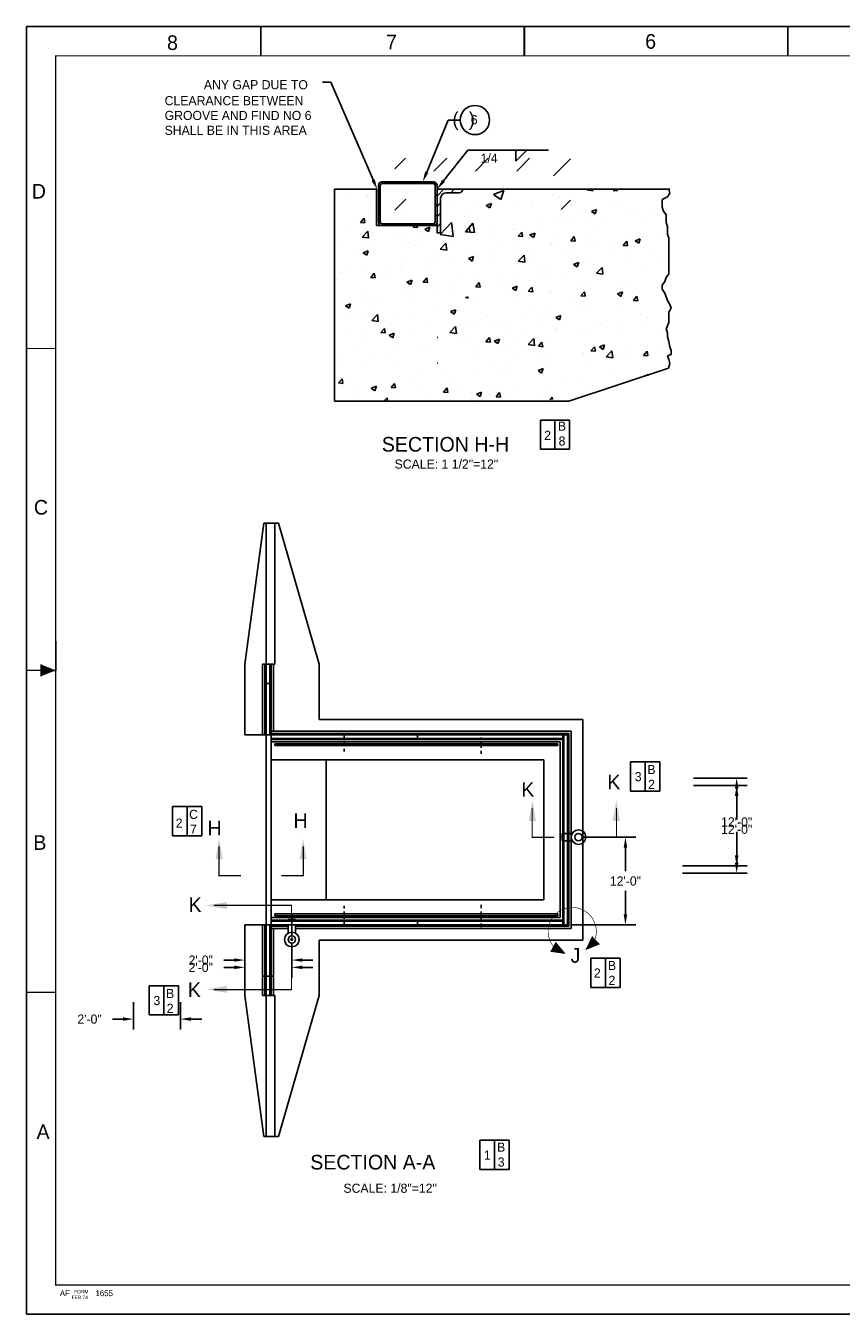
# Model space of a CAD drawing. Extents: x -1 to 136, y 0 to 188.
# Tile 1 of 3: x 0 to 56, y 0 to 88. Entities that reach past the tile are written whole.
import ezdxf
from ezdxf.enums import TextEntityAlignment as Align

# ---------------------------------------------------------------- set-up
doc = ezdxf.new("R2010")
doc.units = 0
doc.header["$LTSCALE"] = 4
doc.linetypes.add('CENTER', pattern=[0])
doc.linetypes.add('HIDDEN', pattern=[0])
doc.layers.get('0').update_dxf_attribs({"linetype": 'CONTINUOUS'})
doc.layers.get('DEFPOINTS').update_dxf_attribs({"linetype": 'CONTINUOUS'})
for name, color, linetype in [('DIM', 5, 'CONTINUOUS'), ('DOOR', 2, 'CONTINUOUS'), ('FOOTING', 3, 'CONTINUOUS'), ('LETTERING', 5, 'CONTINUOUS'), ('OUTLINE', 1, 'CONTINUOUS'), ('REBAR', 1, 'CONTINUOUS'), ('VENT', 4, 'CONTINUOUS')]:
    doc.layers.add(name, color=color, linetype=linetype)
doc.dimstyles.get("Standard").update_dxf_attribs({"dimtxt": 2.5, "dimasz": 2.5, "dimexe": 1.25, "dimexo": 0.625, "dimtad": 1, "dimcen": 2.5, "dimazin": 3, "dimtfac": 1, "dimtmove": 0, "dimatfit": 3})

# ---------------------------------------------------------------- blocks, each defined once
blk = doc.blocks.new('*D')
at = {"color": 0, "linetype": 'BYBLOCK'}
for p, q in [((78.736, 68.622), (78.736, 79.705)), ((84.736, 68.622), (84.736, 79.705)), ((79.456, 78.985), (80.216, 78.985)), ((84.016, 78.985), (83.257, 78.985)), ((79.486, 73.872), (91.628, 73.872)), ((90.908, 73.152), (90.908, 71.545)), ((90.908, 68.592), (90.908, 70.2)), ((89.579, 67.872), (91.628, 67.872)), ((45.548, 36.642), (49.22, 36.642)), ((48.5, 35.922), (48.5, 34.314)), ((48.5, 31.361), (48.5, 32.969)), ((44.798, 30.641), (49.22, 30.641)), ((14.91, 25.358), (14.91, 23.484)), ((18.122, 25.358), (18.122, 23.484)), ((14.19, 24.204), (13.47, 24.204)), ((18.842, 24.204), (19.562, 24.204))]:
    blk.add_line(p, q, dxfattribs=at)
for points in [[(79.456, 79.105), (79.456, 78.865), (78.736, 78.985)], [(84.016, 79.105), (84.016, 78.865), (84.736, 78.985)], [(90.788, 73.152), (91.028, 73.152), (90.908, 73.872)], [(90.788, 68.592), (91.028, 68.592), (90.908, 67.872)], [(48.38, 35.922), (48.62, 35.922), (48.5, 36.642)], [(48.38, 31.361), (48.62, 31.361), (48.5, 30.641)], [(14.19, 24.324), (14.19, 24.084), (14.91, 24.204)], [(18.842, 24.324), (18.842, 24.084), (18.122, 24.204)]]:
    blk.add_solid(points, dxfattribs=at)
at = {"layer": 'DEFPOINTS', "color": 0, "linetype": 'BYBLOCK'}
for p in [(78.736, 78.985), (79.236, 73.872), (78.736, 68.372), (84.736, 68.372), (89.329, 67.872), (90.908, 67.872), (45.298, 36.642), (48.5, 36.642), (44.548, 30.641), (14.91, 25.608), (18.122, 25.608), (14.91, 24.204)]:
    blk.add_point(p, dxfattribs=at)
at = {"color": 0, "linetype": 'BYBLOCK'}
for s, p in [('1\'-0"', (81.736, 78.985)), ('1\'-0"', (90.908, 70.872)), ('12\'-0"', (48.5, 33.641)), ('2\'-0"', (11.905, 24.204))]:
    blk.add_text(s, height=0.625, dxfattribs=at).set_placement(p, align=Align.MIDDLE_CENTER)
blk = doc.blocks.new('*X')
at = {"color": 0}
for p, q in [((74.518, 25.021), (74.876, 25.379)), ((75.854, 24.942), (76.291, 25.379)), ((77.268, 24.942), (77.705, 25.379)), ((78.682, 24.942), (79.119, 25.379)), ((79.93, 24.776), (80.518, 25.364)), ((78.605, 24.74), (78.605, 24.74)), ((74.02, 24.268), (73.957, 24.331)), ((74.128, 24.514), (74.066, 24.575)), ((74.481, 24.514), (74.419, 24.576)), ((74.835, 24.514), (74.772, 24.576)), ((75.188, 24.514), (75.126, 24.576)), ((75.427, 24.579), (75.427, 24.579)), ((75.448, 24.324), (75.448, 24.324)), ((75.542, 24.514), (75.479, 24.576)), ((75.957, 24.452), (75.833, 24.576)), ((77.888, 24.139), (78.238, 24.273)), ((78.137, 23.971), (78.238, 24.273)), ((74.02, 23.915), (73.957, 23.977)), ((74.518, 23.607), (74.894, 23.983)), ((75.957, 24.098), (75.895, 24.161)), ((75.957, 23.745), (75.895, 23.807)), ((77.383, 23.786), (77.383, 23.786)), ((77.888, 24.139), (78.137, 23.971)), ((79.908, 24.106), (79.908, 24.106)), ((80.201, 23.632), (80.518, 23.95)), ((74.02, 23.561), (73.957, 23.624)), ((74.816, 23.434), (74.816, 23.434)), ((75.957, 23.391), (75.895, 23.454)), ((74.02, 23.208), (73.957, 23.27)), ((74.151, 23.076), (74.088, 23.139)), ((74.505, 23.076), (74.442, 23.139)), ((74.858, 23.076), (74.796, 23.139)), ((75.212, 23.076), (75.149, 23.139)), ((75.565, 23.076), (75.503, 23.139)), ((75.899, 23.096), (75.853, 23.142)), ((76.066, 22.775), (76.455, 23.181)), ((76.51, 22.706), (76.455, 23.181)), ((76.935, 22.871), (77.176, 23.158)), ((77.234, 22.845), (77.176, 23.158)), ((78.542, 22.932), (78.542, 22.932)), ((80.252, 23.329), (80.252, 23.329)), ((80.435, 23.182), (80.435, 23.182)), ((75.455, 22.663), (75.455, 22.663)), ((76.066, 22.775), (76.51, 22.706)), ((76.935, 22.871), (77.234, 22.845)), ((77.29, 22.768), (77.29, 22.768)), ((77.336, 22.829), (77.336, 22.829)), ((78.124, 22.55), (78.124, 22.55)), ((77.322, 22.122), (77.322, 22.122)), ((79.848, 22.442), (79.848, 22.442)), ((74.755, 21.77), (74.755, 21.77)), ((76.509, 21.992), (76.509, 21.992)), ((79.178, 21.879), (79.178, 21.879)), ((79.12, 21.21), (79.12, 21.21)), ((75.975, 20.796), (75.975, 20.796)), ((77.226, 20.96), (77.226, 20.96)), ((79.787, 20.777), (79.787, 20.777)), ((76.934, 20.614), (77.021, 20.648)), ((77.003, 20.592), (77.022, 20.648))]:
    blk.add_line(p, q, dxfattribs=at)
blk = doc.blocks.new('BORDER')
at = {"color": 0}
for p, q in [((1, 1), (0, 1)), ((0, 1), (0, 0)), ((1, 0), (1, 1)), ((0, 0), (1, 0))]:
    blk.add_line(p, q, dxfattribs=at)

msp = doc.modelspace()

# ---------------------------------------------------------------- linework, layer by layer
at = {"color": 0}
for p, q in [((21.036, 76.892), (21.036, 62.392)), ((28.381, 76.624), (28.381, 76.624)), ((29.302, 76.745), (29.302, 76.745)), ((29.532, 76.719), (29.532, 76.719)), ((38.262, 76.833), (38.707, 76.764)), ((38.577, 76.859), (38.577, 76.859)), ((39.572, 76.741), (39.572, 76.741)), ((40.056, 76.802), (40.355, 76.775)), ((40.823, 76.906), (40.823, 76.906)), ((21.113, 76.459), (21.113, 76.459)), ((21.978, 76.224), (21.978, 76.224)), ((23.229, 76.389), (23.229, 76.389)), ((23.259, 76.429), (23.259, 76.429)), ((23.47, 75.744), (23.47, 75.744)), ((23.782, 76.346), (23.782, 76.346)), ((29.12, 76.121), (29.12, 76.121)), ((30.887, 75.812), (30.887, 75.812)), ((31.398, 75.767), (31.748, 75.902)), ((31.398, 75.767), (31.646, 75.6)), ((31.646, 75.6), (31.748, 75.902)), ((31.789, 76.008), (31.789, 76.008)), ((33.269, 75.912), (33.269, 75.912)), ((33.413, 76.132), (33.413, 76.132)), ((34.458, 75.895), (34.458, 75.895)), ((34.52, 76.076), (34.52, 76.076)), ((36.01, 76.507), (36.01, 76.507)), ((36.414, 76.326), (36.414, 76.326)), ((37.128, 75.783), (37.128, 75.783)), ((40.759, 75.764), (40.759, 75.764)), ((22.819, 74.609), (23.06, 74.897)), ((23.118, 74.583), (23.06, 74.897)), ((28.32, 74.959), (28.32, 74.959)), ((30.111, 75.496), (30.111, 75.496)), ((37.843, 75.263), (37.843, 75.263)), ((38.516, 75.194), (38.516, 75.194)), ((38.583, 75.367), (38.933, 75.501)), ((38.583, 75.367), (38.832, 75.199)), ((38.832, 75.199), (38.933, 75.501)), ((39.508, 74.934), (39.508, 74.934)), ((39.797, 75.67), (39.797, 75.67)), ((41.042, 75.514), (41.042, 75.514)), ((41.402, 75.183), (41.402, 75.183)), ((42.466, 75.557), (42.466, 75.557)), ((21.914, 74.417), (21.914, 74.417)), ((22.819, 74.609), (23.118, 74.583)), ((22.917, 73.617), (23.306, 74.023)), ((23.198, 74.764), (23.198, 74.764)), ((23.361, 73.548), (23.306, 74.023)), ((23.808, 74.666), (23.808, 74.666)), ((26.405, 74.296), (26.463, 74.365)), ((26.405, 74.296), (26.704, 74.269)), ((26.704, 74.269), (26.686, 74.368)), ((27.196, 74.155), (27.546, 74.289)), ((27.196, 74.155), (27.445, 73.987)), ((27.445, 73.987), (27.547, 74.289)), ((27.786, 74.392), (28.036, 74.392)), ((29.991, 73.982), (30.232, 74.269)), ((29.991, 73.982), (30.29, 73.956)), ((30.29, 73.956), (30.232, 74.269)), ((30.827, 74.147), (30.827, 74.147)), ((32.011, 74.262), (32.011, 74.262)), ((33.205, 74.104), (33.205, 74.104)), ((33.352, 74.467), (33.352, 74.467)), ((34.927, 74.763), (34.927, 74.763)), ((35.099, 74.354), (35.099, 74.354)), ((35.949, 74.842), (35.949, 74.842)), ((38.256, 74.769), (38.256, 74.769)), ((39.041, 74.165), (39.041, 74.165)), ((41.957, 74.666), (41.957, 74.666)), ((21.193, 73.233), (21.193, 73.233)), ((22.808, 73.792), (22.808, 73.792)), ((22.917, 73.617), (23.361, 73.549)), ((23.137, 73.1), (23.137, 73.1)), ((23.863, 73.12), (23.863, 73.12)), ((25.477, 73.679), (25.477, 73.679)), ((25.65, 73.11), (25.65, 73.11)), ((25.662, 73.42), (25.662, 73.42)), ((26.179, 73.261), (26.179, 73.261)), ((26.902, 73.275), (26.902, 73.275)), ((28.146, 73.566), (28.146, 73.566)), ((28.253, 72.79), (28.642, 73.196)), ((28.259, 73.795), (28.259, 73.795)), ((28.698, 72.721), (28.642, 73.196)), ((28.795, 73.524), (28.795, 73.524)), ((29.095, 73.762), (29.095, 73.762)), ((30.816, 73.453), (30.816, 73.453)), ((31.953, 73.94), (31.953, 73.94)), ((33.209, 73.164), (33.209, 73.164)), ((33.485, 73.34), (33.485, 73.34)), ((33.578, 73.668), (33.819, 73.955)), ((33.578, 73.668), (33.876, 73.642)), ((33.876, 73.642), (33.819, 73.955)), ((34.382, 73.754), (34.732, 73.889)), ((34.382, 73.754), (34.631, 73.587)), ((34.631, 73.586), (34.732, 73.889)), ((35.888, 73.178), (35.888, 73.178)), ((36.125, 73.665), (36.125, 73.665)), ((36.154, 73.228), (36.154, 73.228)), ((37.164, 73.354), (37.405, 73.642)), ((37.164, 73.354), (37.463, 73.328)), ((37.463, 73.328), (37.405, 73.641)), ((38.455, 73.53), (38.455, 73.53)), ((38.823, 73.115), (38.823, 73.115)), ((40.086, 73.211), (40.086, 73.211)), ((40.75, 73.041), (40.991, 73.328)), ((40.981, 73.85), (40.981, 73.85)), ((41.049, 73.014), (40.991, 73.328)), ((41.568, 73.354), (41.918, 73.488)), ((41.568, 73.354), (41.816, 73.186)), ((41.816, 73.186), (41.918, 73.488)), ((43.244, 73.627), (43.244, 73.627)), ((22.492, 72.694), (22.492, 72.694)), ((22.995, 72.542), (23.345, 72.676)), ((22.995, 72.542), (23.244, 72.374)), ((23.244, 72.374), (23.345, 72.676)), ((23.263, 72.761), (23.263, 72.761)), ((26.532, 73.007), (26.532, 73.007)), ((28.253, 72.79), (28.698, 72.721)), ((29.201, 72.894), (29.201, 72.894)), ((30.181, 72.142), (30.531, 72.276)), ((30.293, 72.664), (30.293, 72.664)), ((30.43, 71.974), (30.531, 72.276)), ((30.766, 72.483), (30.766, 72.483)), ((31.87, 72.782), (31.87, 72.782)), ((33.291, 72.803), (33.291, 72.803)), ((33.589, 71.962), (33.979, 72.368)), ((33.783, 72.382), (33.783, 72.382)), ((34.034, 71.893), (33.979, 72.368)), ((34.539, 72.669), (34.539, 72.669)), ((36.941, 72.797), (36.941, 72.797)), ((37.208, 72.556), (37.208, 72.556)), ((38.193, 72.962), (38.193, 72.962)), ((39.877, 72.443), (39.877, 72.443)), ((40.75, 73.041), (41.049, 73.014)), ((40.951, 72.416), (40.951, 72.416)), ((41.492, 73.002), (41.492, 73.002)), ((42.546, 72.33), (42.546, 72.33)), ((23.076, 71.436), (23.076, 71.436)), ((24.461, 71.663), (24.461, 71.663)), ((25.602, 71.756), (25.602, 71.756)), ((27.377, 72.163), (27.377, 72.163)), ((27.48, 71.552), (27.48, 71.552)), ((28.199, 72.131), (28.199, 72.131)), ((30.181, 72.142), (30.43, 71.974)), ((30.638, 71.967), (30.638, 71.967)), ((31.89, 72.132), (31.89, 72.132)), ((33.589, 71.962), (34.034, 71.893)), ((35.119, 71.415), (35.119, 71.415)), ((35.827, 71.513), (35.827, 71.513)), ((37.367, 71.741), (37.717, 71.876)), ((37.367, 71.741), (37.615, 71.573)), ((37.615, 71.573), (37.717, 71.875)), ((38.035, 71.915), (38.035, 71.915)), ((38.395, 71.865), (38.395, 71.865)), ((38.925, 71.135), (39.315, 71.541)), ((39.37, 71.066), (39.315, 71.54)), ((40.92, 72.185), (40.92, 72.185)), ((41.929, 71.655), (41.929, 71.655)), ((43.18, 71.82), (43.18, 71.82)), ((21.177, 70.722), (21.177, 70.722)), ((21.545, 71.162), (21.545, 71.162)), ((21.814, 71.25), (21.814, 71.25)), ((23.512, 70.848), (23.754, 71.136)), ((23.512, 70.848), (23.811, 70.822)), ((23.811, 70.822), (23.754, 71.136)), ((24.335, 71.138), (24.335, 71.138)), ((24.483, 71.137), (24.483, 71.137)), ((25.586, 71.302), (25.586, 71.302)), ((25.98, 70.529), (26.33, 70.663)), ((25.98, 70.529), (26.229, 70.361)), ((26.229, 70.361), (26.33, 70.663)), ((27.099, 70.535), (27.34, 70.822)), ((27.099, 70.535), (27.398, 70.509)), ((27.152, 71.024), (27.152, 71.024)), ((27.398, 70.508), (27.34, 70.822)), ((28.138, 70.466), (28.138, 70.466)), ((29.821, 70.912), (29.821, 70.912)), ((30.685, 70.221), (30.926, 70.508)), ((30.705, 70.818), (30.705, 70.818)), ((30.984, 70.195), (30.926, 70.508)), ((32.203, 70.914), (32.203, 70.914)), ((32.49, 70.799), (32.49, 70.799)), ((33.231, 71.138), (33.231, 71.138)), ((35.159, 70.686), (35.159, 70.686)), ((35.626, 70.825), (35.626, 70.825)), ((36.877, 70.99), (36.877, 70.99)), ((37.828, 70.573), (37.828, 70.573)), ((38.771, 71.239), (38.771, 71.239)), ((38.925, 71.135), (39.37, 71.066)), ((40.497, 70.461), (40.497, 70.461)), ((40.859, 70.521), (40.859, 70.521)), ((23.015, 69.771), (23.015, 69.771)), ((25.541, 70.091), (25.541, 70.091)), ((26.165, 69.58), (26.165, 69.58)), ((26.371, 69.913), (26.371, 69.913)), ((29.287, 70.414), (29.287, 70.414)), ((29.322, 69.995), (29.322, 69.995)), ((30.574, 70.16), (30.574, 70.16)), ((30.685, 70.221), (30.984, 70.195)), ((32.468, 70.41), (32.468, 70.41)), ((33.165, 70.129), (33.516, 70.263)), ((33.165, 70.129), (33.414, 69.961)), ((33.414, 69.961), (33.516, 70.263)), ((34.271, 69.907), (34.512, 70.194)), ((34.271, 69.907), (34.57, 69.881)), ((34.57, 69.881), (34.512, 70.194)), ((35.767, 69.849), (35.767, 69.849)), ((37.858, 69.593), (38.099, 69.881)), ((37.858, 69.593), (38.157, 69.567)), ((38.157, 69.567), (38.099, 69.881)), ((38.334, 70.201), (38.334, 70.201)), ((40.351, 69.728), (40.701, 69.862)), ((40.351, 69.728), (40.6, 69.56)), ((40.6, 69.56), (40.701, 69.862)), ((40.613, 69.683), (40.613, 69.683)), ((41.444, 69.28), (41.685, 69.567)), ((41.743, 69.253), (41.685, 69.567)), ((41.865, 69.848), (41.865, 69.848)), ((43.166, 70.348), (43.166, 70.348)), ((21.779, 68.916), (22.129, 69.051)), ((21.779, 68.916), (22.027, 68.749)), ((22.027, 68.748), (22.129, 69.051)), ((23.019, 69.166), (23.019, 69.166)), ((23.455, 69.412), (23.455, 69.412)), ((24.271, 69.33), (24.271, 69.33)), ((28.077, 68.802), (28.077, 68.802)), ((30.644, 69.154), (30.644, 69.154)), ((33.17, 69.474), (33.17, 69.474)), ((34.31, 68.853), (34.31, 68.853)), ((35.562, 69.018), (35.562, 69.018)), ((37.456, 69.267), (37.456, 69.267)), ((37.828, 68.932), (37.828, 68.932)), ((40.744, 69.432), (40.744, 69.432)), ((40.799, 68.856), (40.799, 68.856)), ((41.444, 69.28), (41.743, 69.253)), ((21.894, 68.023), (21.894, 68.023)), ((22.955, 68.107), (22.955, 68.107)), ((23.509, 68.582), (23.509, 68.582)), ((23.58, 67.919), (23.969, 68.325)), ((23.58, 67.919), (24.024, 67.85)), ((24.024, 67.85), (23.969, 68.325)), ((24.563, 67.911), (24.563, 67.911)), ((25.48, 68.427), (25.48, 68.427)), ((26.178, 68.469), (26.178, 68.469)), ((28.847, 68.357), (28.847, 68.357)), ((28.964, 68.516), (29.314, 68.65)), ((28.964, 68.516), (29.213, 68.348)), ((29.213, 68.348), (29.314, 68.65)), ((29.259, 68.188), (29.259, 68.188)), ((31.152, 68.437), (31.152, 68.437)), ((31.516, 68.244), (31.516, 68.244)), ((31.996, 67.931), (31.996, 67.931)), ((33.109, 67.809), (33.109, 67.809)), ((34.185, 68.131), (34.185, 68.131)), ((34.912, 68.431), (34.912, 68.431)), ((35.706, 68.184), (35.706, 68.184)), ((36.15, 68.115), (36.5, 68.25)), ((36.15, 68.115), (36.399, 67.948)), ((36.399, 67.948), (36.5, 68.25)), ((36.855, 68.018), (36.855, 68.018)), ((38.273, 68.536), (38.273, 68.536)), ((39.026, 67.834), (39.026, 67.834)), ((39.524, 67.906), (39.524, 67.906)), ((40.55, 67.876), (40.55, 67.876)), ((41.942, 68.334), (41.942, 68.334)), ((42.443, 68.125), (42.443, 68.125)), ((21.704, 67.194), (21.704, 67.194)), ((22.956, 67.358), (22.956, 67.358)), ((24.206, 67.087), (24.447, 67.375)), ((24.206, 67.087), (24.505, 67.061)), ((24.505, 67.061), (24.447, 67.375)), ((24.763, 66.903), (25.113, 67.038)), ((24.849, 67.608), (24.849, 67.608)), ((25.012, 66.735), (25.113, 67.038)), ((26.164, 66.93), (26.164, 66.93)), ((27.232, 67.798), (27.232, 67.798)), ((28.916, 67.092), (29.305, 67.498)), ((28.916, 67.092), (29.361, 67.023)), ((29.08, 67.43), (29.08, 67.43)), ((29.361, 67.023), (29.305, 67.497)), ((29.901, 67.685), (29.901, 67.685)), ((30.583, 67.489), (30.583, 67.489)), ((32.571, 67.572), (32.571, 67.572)), ((34.247, 67.046), (34.247, 67.046)), ((35.24, 67.459), (35.24, 67.459)), ((36.11, 67.333), (36.11, 67.333)), ((36.14, 67.295), (36.14, 67.295)), ((37.909, 67.347), (37.909, 67.347)), ((39.298, 67.711), (39.298, 67.711)), ((40.578, 67.234), (40.578, 67.234)), ((40.738, 67.192), (40.738, 67.192)), ((42.193, 67.793), (42.193, 67.793)), ((43.247, 67.121), (43.247, 67.121)), ((22.514, 66.041), (22.514, 66.041)), ((22.894, 66.442), (22.894, 66.442)), ((23.249, 66.429), (23.249, 66.429)), ((24.763, 66.903), (25.012, 66.735)), ((25.419, 66.762), (25.419, 66.762)), ((26.692, 66.051), (26.692, 66.051)), ((28.036, 66.752), (28.091, 66.748)), ((29.837, 66.465), (29.837, 66.465)), ((30.278, 66.332), (30.278, 66.332)), ((31.379, 66.46), (31.62, 66.747)), ((31.379, 66.46), (31.678, 66.434)), ((31.678, 66.434), (31.62, 66.747)), ((31.949, 66.503), (32.299, 66.637)), ((31.949, 66.503), (32.198, 66.335)), ((32.198, 66.335), (32.299, 66.637)), ((32.995, 66.881), (32.995, 66.881)), ((33.048, 66.145), (33.048, 66.145)), ((33.194, 66.833), (33.194, 66.833)), ((34.252, 66.264), (34.642, 66.67)), ((34.252, 66.264), (34.697, 66.195)), ((34.697, 66.195), (34.642, 66.67)), ((34.965, 66.146), (35.206, 66.433)), ((34.965, 66.146), (35.264, 66.12)), ((35.264, 66.12), (35.206, 66.433)), ((35.645, 66.52), (35.645, 66.52)), ((38.212, 66.872), (38.212, 66.872)), ((38.551, 65.832), (38.792, 66.12)), ((38.85, 65.806), (38.792, 66.12)), ((39.135, 66.102), (39.485, 66.237)), ((39.135, 66.102), (39.383, 65.935)), ((39.383, 65.934), (39.485, 66.237)), ((40.936, 66.084), (40.936, 66.084)), ((41.128, 66.153), (41.128, 66.153)), ((21.64, 65.386), (21.64, 65.386)), ((23.534, 65.636), (23.534, 65.636)), ((24.447, 65.331), (24.447, 65.331)), ((25.183, 65.928), (25.183, 65.928)), ((27.363, 65.832), (27.363, 65.832)), ((30.522, 65.702), (30.522, 65.702)), ((30.523, 65.825), (30.523, 65.825)), ((33.191, 65.59), (33.191, 65.59)), ((34.825, 65.323), (34.825, 65.323)), ((35.86, 65.477), (35.86, 65.477)), ((37.983, 65.739), (37.983, 65.739)), ((38.02, 65.584), (38.02, 65.584)), ((38.151, 65.207), (38.151, 65.207)), ((38.529, 65.364), (38.529, 65.364)), ((38.551, 65.832), (38.85, 65.806)), ((39.234, 65.904), (39.234, 65.904)), ((39.588, 65.436), (39.978, 65.842)), ((39.588, 65.436), (40.033, 65.368)), ((40.033, 65.367), (39.978, 65.842)), ((40.677, 65.527), (40.677, 65.527)), ((41.198, 65.251), (41.198, 65.251)), ((42.138, 65.519), (42.379, 65.806)), ((42.138, 65.519), (42.437, 65.492)), ((42.437, 65.492), (42.379, 65.806)), ((43.274, 65.902), (43.274, 65.902)), ((21.531, 64.831), (21.531, 64.831)), ((22.833, 64.778), (22.833, 64.778)), ((25.358, 65.098), (25.358, 65.098)), ((28.036, 65.001), (28.098, 65.025)), ((28.522, 64.493), (28.522, 64.493)), ((31.68, 64.909), (31.68, 64.909)), ((32.188, 64.583), (32.188, 64.583)), ((32.931, 65.074), (32.931, 65.074)), ((32.987, 64.48), (32.987, 64.48)), ((34.933, 64.49), (35.284, 64.624)), ((34.933, 64.49), (35.182, 64.322)), ((35.104, 65.083), (35.104, 65.083)), ((35.182, 64.322), (35.284, 64.624)), ((35.584, 64.855), (35.584, 64.855)), ((42.97, 64.597), (42.97, 64.597)), ((21.314, 63.64), (21.555, 63.928)), ((21.314, 63.64), (21.613, 63.614)), ((21.541, 63.486), (21.541, 63.486)), ((21.613, 63.614), (21.555, 63.927)), ((22.219, 63.664), (22.219, 63.664)), ((23.547, 63.277), (23.897, 63.412)), ((23.795, 63.11), (23.897, 63.412)), ((24.9, 63.326), (25.141, 63.614)), ((25.199, 63.3), (25.141, 63.614)), ((25.298, 63.433), (25.298, 63.433)), ((25.376, 64.079), (25.376, 64.079)), ((26.356, 63.582), (26.356, 63.582)), ((26.628, 64.244), (26.628, 64.244)), ((29.272, 64.082), (29.272, 64.082)), ((30.462, 64.16), (30.462, 64.16)), ((36.667, 63.767), (36.667, 63.767)), ((37.919, 63.932), (37.919, 63.932)), ((38.091, 63.543), (38.091, 63.543)), ((39.813, 64.181), (39.813, 64.181)), ((40.616, 63.863), (40.616, 63.863)), ((42.119, 64.089), (42.469, 64.224)), ((42.119, 64.089), (42.156, 64.064)), ((42.446, 64.153), (42.469, 64.224)), ((22.595, 62.814), (22.595, 62.814)), ((22.772, 63.113), (22.772, 63.113)), ((23.44, 63.081), (23.44, 63.081)), ((23.547, 63.277), (23.795, 63.11)), ((24.21, 63.373), (24.21, 63.373)), ((24.437, 62.424), (24.632, 62.627)), ((24.655, 62.425), (24.632, 62.627)), ((24.9, 63.326), (25.199, 63.3)), ((25.264, 62.701), (25.264, 62.701)), ((26.879, 63.26), (26.879, 63.26)), ((27.206, 62.521), (27.206, 62.521)), ((28.486, 63.013), (28.727, 63.3)), ((28.486, 63.013), (28.785, 62.987)), ((28.785, 62.986), (28.727, 63.3)), ((29.548, 63.147), (29.548, 63.147)), ((30.364, 62.937), (30.364, 62.937)), ((30.732, 62.877), (31.082, 63.011)), ((30.732, 62.877), (30.981, 62.709)), ((30.981, 62.709), (31.082, 63.011)), ((31.616, 63.102), (31.616, 63.102)), ((32.073, 62.699), (32.314, 62.986)), ((32.073, 62.699), (32.371, 62.673)), ((32.217, 63.035), (32.217, 63.035)), ((32.371, 62.673), (32.314, 62.986)), ((32.927, 62.816), (32.927, 62.816)), ((33.51, 63.351), (33.51, 63.351)), ((34.886, 62.922), (34.886, 62.922)), ((35.523, 63.191), (35.523, 63.191)), ((35.755, 62.499), (35.9, 62.672)), ((35.932, 62.501), (35.9, 62.672)), ((37.555, 62.809), (37.555, 62.809)), ((30.401, 62.496), (30.401, 62.496)), ((30.602, 62.476), (30.602, 62.476)), ((37.093, 61.11), (35.093, 61.11)), ((35.093, 61.11), (35.093, 59.11)), ((36.093, 61.11), (36.093, 59.11)), ((37.093, 59.11), (37.093, 61.11)), ((35.093, 59.11), (37.093, 59.11)), ((16.619, 43.106), (16.369, 43.106)), ((16.619, 39.606), (16.369, 39.606)), ((16.702, 39.356), (16.702, 39.606)), ((16.702, 39.606), (36.702, 39.606)), ((16.702, 39.356), (36.702, 39.356)), ((26.702, 39.356), (26.702, 39.606)), ((36.702, 39.356), (36.702, 39.606)), ((36.952, 39.606), (36.702, 39.606)), ((36.702, 26.607), (36.702, 39.606)), ((36.952, 26.607), (36.952, 39.606)), ((41.257, 37.754), (41.257, 35.754)), ((43.257, 37.754), (41.257, 37.754)), ((42.257, 37.754), (42.257, 35.754)), ((43.257, 35.754), (43.257, 37.754)), ((41.257, 35.754), (43.257, 35.754)), ((11.965, 34.694), (9.965, 34.694)), ((9.965, 34.694), (9.965, 32.694)), ((10.965, 34.694), (10.965, 32.694)), ((11.965, 32.694), (11.965, 34.694)), ((9.965, 32.694), (11.965, 32.694)), ((16.619, 26.607), (16.369, 26.607)), ((16.369, 26.607), (16.369, 21.791)), ((16.619, 26.607), (16.619, 21.791)), ((16.702, 26.857), (36.702, 26.857)), ((16.702, 26.857), (16.702, 26.607)), ((16.702, 26.607), (36.702, 26.607)), ((26.702, 26.857), (26.702, 26.607)), ((36.702, 26.857), (36.702, 26.607)), ((36.952, 26.607), (36.702, 26.607)), ((40.535, 24.331), (38.535, 24.331)), ((38.535, 24.331), (38.535, 22.331)), ((39.535, 24.331), (39.535, 22.331)), ((40.535, 22.331), (40.535, 24.331)), ((16.619, 23.107), (16.369, 23.107)), ((10.383, 22.452), (8.383, 22.452)), ((8.383, 22.452), (8.383, 20.452)), ((9.383, 22.452), (9.383, 20.452)), ((10.383, 20.452), (10.383, 22.452)), ((38.535, 22.331), (40.535, 22.331)), ((8.383, 20.452), (10.383, 20.452)), ((32.964, 11.897), (30.964, 11.897)), ((30.964, 11.897), (30.964, 9.897)), ((31.964, 11.897), (31.964, 9.897)), ((32.964, 9.897), (32.964, 11.897)), ((30.964, 9.897), (32.964, 9.897))]:
    msp.add_line(p, q, dxfattribs=at)
at = {"layer": 'DEFPOINTS', "color": 0, "linetype": 'BYBLOCK'}
for p in [(18.122, 27.32), (16.369, 26.607), (16.619, 26.607)]:
    msp.add_point(p, dxfattribs=at)
at = {"layer": 'DIM', "color": 0}
for p, q in [((20.78, 84.198), (20.219, 84.198)), ((23.693, 77.484), (20.78, 84.198)), ((28.483, 77.448), (30.148, 79.546))]:
    msp.add_line(p, q, dxfattribs=at)
for points in [[(23.785, 77.561), (23.565, 77.466), (23.962, 76.853)], [(28.577, 77.373), (28.389, 77.523), (28.036, 76.884)]]:
    msp.add_solid(points, dxfattribs=at)
at = {"layer": 'DOOR', "color": 0}
for p, q in [((23.911, 74.392), (23.911, 76.892)), ((24.036, 74.642), (24.036, 77.142)), ((24.161, 74.642), (24.161, 77.142)), ((27.911, 74.642), (27.911, 77.142)), ((28.036, 74.642), (28.036, 77.142)), ((16.369, 39.606), (16.369, 44.422)), ((16.619, 39.606), (16.619, 44.422)), ((16.369, 39.606), (16.369, 26.607))]:
    msp.add_line(p, q, dxfattribs=at)
at = {"layer": 'DOOR', "color": 0, "linetype": 'CONTINUOUS'}
for p, q in [((27.786, 77.392), (24.286, 77.392)), ((27.786, 77.267), (24.286, 77.267)), ((27.786, 74.392), (23.911, 74.392)), ((27.786, 74.517), (24.286, 74.517))]:
    msp.add_line(p, q, dxfattribs=at)
at = {"layer": 'DOOR', "color": 0}
for centre, radius, start, end in [((24.286, 77.142), 0.25, 90, 180), ((24.286, 77.142), 0.125, 90, 180), ((27.786, 77.142), 0.25, 360, 90), ((27.786, 77.142), 0.125, 360, 90), ((24.286, 74.642), 0.25, 180, 270), ((24.286, 74.642), 0.125, 180, 270), ((27.786, 74.642), 0.125, 270, 360), ((27.786, 74.642), 0.25, 270, 360)]:
    msp.add_arc(centre, radius, start, end, dxfattribs=at)
at = {"layer": 'FOOTING', "color": 0}
for p, q in [((21.036, 76.892), (23.911, 76.892)), ((43.935, 76.892), (28.286, 76.892)), ((43.94, 76.62), (43.766, 76.355)), ((43.857, 76.878), (43.94, 76.62)), ((43.766, 76.355), (43.417, 76.181)), ((43.417, 76.181), (43.417, 75.652)), ((43.417, 75.652), (43.5, 75.393)), ((43.5, 75.393), (43.683, 75.129)), ((43.683, 75.129), (43.683, 74.606)), ((43.683, 74.606), (43.766, 74.341)), ((43.766, 74.341), (43.766, 73.818)), ((43.766, 73.818), (43.857, 73.553)), ((43.857, 73.553), (43.857, 71.106)), ((43.591, 70.577), (43.417, 70.319)), ((43.683, 70.842), (43.591, 70.577)), ((43.857, 71.106), (43.683, 70.842)), ((43.417, 70.319), (43.417, 70.054)), ((43.417, 70.054), (43.591, 69.79)), ((43.591, 69.79), (43.683, 69.531)), ((43.683, 69.531), (43.766, 69.267)), ((43.766, 69.267), (43.94, 69.002)), ((44.031, 68.743), (43.857, 68.479)), ((43.94, 69.002), (44.031, 68.743)), ((43.857, 68.479), (43.857, 67.781)), ((43.857, 67.781), (43.683, 67.343)), ((43.683, 67.343), (43.766, 67.078)), ((43.766, 67.078), (43.766, 66.813)), ((43.766, 66.813), (43.857, 66.465)), ((43.857, 66.465), (43.94, 66.116)), ((43.94, 66.116), (44.031, 65.851)), ((44.031, 65.593), (43.766, 65.503)), ((43.766, 65.503), (43.857, 65.244)), ((43.857, 65.244), (43.94, 64.98)), ((44.031, 65.851), (44.031, 65.593)), ((37.036, 62.392), (43.84, 64.659)), ((43.94, 64.98), (43.84, 64.659)), ((37.036, 62.392), (21.036, 62.392)), ((16.202, 54.064), (14.91, 44.422)), ((17.202, 54.064), (16.202, 54.064)), ((16.369, 44.422), (16.369, 54.064)), ((16.952, 44.422), (16.952, 54.064)), ((17.202, 54.064), (19.994, 44.422)), ((14.91, 44.422), (14.91, 39.606)), ((16.119, 39.606), (16.119, 44.422)), ((16.119, 44.422), (16.952, 44.422)), ((16.869, 39.856), (16.869, 44.422)), ((19.994, 44.422), (19.994, 40.648)), ((37.993, 40.648), (19.994, 40.648)), ((37.993, 40.648), (37.993, 25.565)), ((16.702, 39.856), (16.702, 39.106)), ((37.202, 39.856), (16.702, 39.856)), ((37.202, 39.856), (37.202, 26.357)), ((14.91, 39.606), (16.702, 39.606)), ((16.702, 39.106), (16.702, 27.107)), ((27.988, 39.106), (16.702, 39.106)), ((36.285, 38.981), (16.952, 38.981)), ((16.952, 38.981), (16.952, 38.856)), ((36.285, 38.856), (16.952, 38.856)), ((21.702, 39.558), (21.702, 39.389)), ((21.702, 39.189), (21.702, 38.812)), ((36.452, 39.106), (25.85, 39.106)), ((31.056, 39.42), (31.056, 39.239)), ((31.056, 39.098), (31.056, 38.704)), ((36.285, 38.981), (36.285, 38.856)), ((36.452, 39.106), (36.452, 27.107)), ((21.702, 38.646), (21.702, 38.453)), ((31.056, 38.492), (31.056, 38.306)), ((36.285, 27.357), (16.952, 27.357)), ((16.952, 27.357), (16.952, 27.232)), ((21.702, 27.904), (21.702, 27.719)), ((21.702, 27.52), (21.702, 27.026)), ((31.056, 27.981), (31.056, 27.744)), ((31.056, 27.524), (31.056, 26.96)), ((36.285, 27.357), (36.285, 27.232)), ((14.91, 26.607), (14.91, 21.791)), ((16.702, 26.607), (14.91, 26.607)), ((16.119, 26.607), (16.119, 21.791)), ((36.452, 27.107), (16.702, 27.107)), ((16.702, 27.107), (16.702, 26.357)), ((16.702, 26.607), (16.702, 26.357)), ((36.285, 27.232), (16.952, 27.232)), ((21.702, 26.827), (21.702, 26.586)), ((31.056, 26.702), (31.056, 26.459)), ((17.872, 26.357), (16.702, 26.357)), ((16.869, 26.357), (16.869, 21.791)), ((37.202, 26.357), (18.371, 26.357)), ((19.994, 25.565), (19.994, 21.791)), ((37.993, 25.565), (19.994, 25.565)), ((16.869, 23.107), (16.119, 23.107)), ((14.91, 21.791), (16.202, 12.148)), ((16.119, 21.791), (16.952, 21.791)), ((16.369, 21.791), (16.369, 12.148)), ((16.952, 21.791), (16.952, 12.148)), ((19.994, 21.791), (17.202, 12.148)), ((16.202, 12.148), (17.202, 12.148))]:
    msp.add_line(p, q, dxfattribs=at)
at = {"layer": 'FOOTING', "color": 0, "linetype": 'HIDDEN'}
for p, q in [((35.327, 37.898), (16.701, 37.898)), ((20.457, 28.315), (20.457, 37.898)), ((35.327, 37.898), (35.327, 28.315)), ((35.327, 28.315), (16.704, 28.315))]:
    msp.add_line(p, q, dxfattribs=at)
at = {"layer": 'LETTERING', "color": 0}
for p, q in [((27.332, 78.045), (28.788, 81.612)), ((28.788, 81.612), (29.581, 81.612)), ((30.148, 79.546), (35.648, 79.546)), ((33.42, 79.546), (33.42, 78.796)), ((33.42, 78.796), (34.17, 79.546)), ((17.98, 25.608), (18.208, 25.608))]:
    msp.add_line(p, q, dxfattribs=at)
at = {"layer": 'LETTERING', "color": 0, "linetype": 'CENTER'}
for p, q in [((18.122, 27.32), (18.122, 27.166)), ((18.122, 27.046), (18.122, 25.87)), ((18.122, 25.753), (18.122, 25.527))]:
    msp.add_line(p, q, dxfattribs=at)
at = {"layer": 'LETTERING', "color": 0, "const_width": 0.08}
for points in [[(34.537, 34.596), (34.537, 32.596), (36.037, 32.596)], [(40.297, 34.596), (40.297, 32.596), (38.797, 32.596)], [(13.144, 31.966), (13.144, 29.966), (14.644, 29.966)], [(18.904, 31.966), (18.904, 29.966), (17.404, 29.966)], [(12.813, 27.943), (18.098, 27.943), (18.098, 26.443)], [(12.813, 22.183), (18.098, 22.183), (18.098, 23.683)]]:
    msp.add_lwpolyline(points, dxfattribs=at)
at = {"layer": 'LETTERING', "color": 0, "const_width": 0.04}
for points in [[(38.421, 24.98, 0.201927), (38.916, 26.157, 1), (35.626, 26.157, 1)], [(35.626, 26.157, 0.298205), (36.613, 24.649, 1)]]:
    msp.add_lwpolyline(points, format="xyb", dxfattribs=at)
at = {"layer": 'LETTERING', "color": 0}
msp.add_circle((30.629, 81.612), 1, dxfattribs=at)
for points in [[(27.443, 78), (27.221, 78.091), (27.059, 77.379)], [(34.793, 33.713), (34.313, 33.713), (34.553, 35.153)], [(40.041, 33.713), (40.521, 33.713), (40.281, 35.153)], [(13.4, 31.082), (12.92, 31.082), (13.16, 32.522)], [(18.648, 31.082), (19.128, 31.082), (18.888, 32.522)], [(13.696, 27.687), (13.696, 28.167), (12.256, 27.927)], [(38.167, 24.884), (39.165, 25.283), (38.628, 25.846)], [(36.827, 24.623), (36.143, 25.452), (35.77, 24.769)], [(13.696, 22.439), (13.696, 21.959), (12.256, 22.199)]]:
    msp.add_solid(points, dxfattribs=at)
at = {"layer": 'OUTLINE', "color": 0}
for p, q in [((2, 44), (2, 46)), ((1, 44), (1, 44.4)), ((2, 44), (1, 44)), ((1, 44), (1, 43.6))]:
    msp.add_line(p, q, dxfattribs=at)
for points, const_width in [([(16, 86), (16, 87.992)], 0.12), ([(34, 86), (34, 87.992)], 0.12), ([(52, 86), (52, 87.992)], 0.12), ([(-0.006, 66), (1.994, 66)], 0.08), ([(2, 44), (0, 44)], 0.08), ([(-0.006, 22), (1.994, 22)], 0.08)]:
    msp.add_lwpolyline(points, dxfattribs=dict(at, const_width=const_width))
at = {"layer": 'OUTLINE', "color": 0, "const_width": 0.08}
msp.add_lwpolyline([(2, 86), (2, 2), (134, 2), (134, 86)], close=True, dxfattribs=at)
at = {"layer": 'OUTLINE', "color": 0}
msp.add_solid([(2, 44), (1, 43.6), (1, 44.4)], dxfattribs=at)
at = {"layer": 'REBAR', "color": 0}
for p, q in [((28.286, 76.892), (28.036, 76.892)), ((28.036, 76.416), (28.512, 76.892)), ((28.036, 76.884), (28.036, 73.884)), ((29.546, 76.642), (28.661, 76.642)), ((28.969, 76.642), (29.219, 76.892)), ((29.786, 77.392), (29.786, 77.382)), ((28.036, 75.709), (28.286, 75.959)), ((28.286, 73.892), (28.286, 76.267)), ((28.036, 75.002), (28.286, 75.252)), ((28.036, 74.295), (28.286, 74.545)), ((28.036, 73.892), (28.286, 73.892)), ((16.285, 39.606), (16.285, 44.422)), ((16.702, 39.856), (16.702, 44.422)), ((37.035, 39.69), (16.702, 39.69)), ((36.618, 39.69), (36.618, 26.523)), ((37.035, 39.69), (37.035, 26.523)), ((36.618, 39.273), (16.702, 39.273)), ((16.285, 26.607), (16.285, 21.791)), ((17.872, 26.94), (16.702, 26.94)), ((17.872, 26.523), (16.702, 26.523)), ((36.618, 26.94), (18.371, 26.94)), ((37.035, 26.523), (18.371, 26.523)), ((16.702, 26.357), (16.702, 21.791))]:
    msp.add_line(p, q, dxfattribs=at)
for centre, radius, start, end in [((28.661, 76.267), 0.375, 90, 180), ((29.546, 76.882), 0.24, 270, 0)]:
    msp.add_arc(centre, radius, start, end, dxfattribs=at)
at = {"layer": 'VENT', "color": 0}
for p, q in [((36.577, 32.858), (36.702, 32.858)), ((36.577, 32.358), (36.577, 32.858)), ((36.952, 32.858), (37.269, 32.858)), ((36.577, 32.358), (36.702, 32.358)), ((36.952, 32.358), (37.269, 32.358)), ((17.872, 26.609), (17.872, 26.041)), ((18.371, 26.609), (18.371, 26.041))]:
    msp.add_line(p, q, dxfattribs=at)
at = {"layer": 'VENT', "color": 0, "linetype": 'HIDDEN'}
for p, q in [((36.723, 32.858), (36.934, 32.858)), ((36.722, 32.358), (36.934, 32.358)), ((17.872, 26.983), (17.872, 26.857)), ((18.371, 26.983), (17.872, 26.983)), ((18.371, 26.983), (18.371, 26.857))]:
    msp.add_line(p, q, dxfattribs=at)
at = {"layer": 'VENT', "color": 0}
for centre, radius in [((37.702, 32.608), 0.5), ((37.702, 32.608), 0.25), ((18.122, 25.608), 0.5), ((18.122, 25.608), 0.25)]:
    msp.add_circle(centre, radius, dxfattribs=at)

# ---------------------------------------------------------------- block references
at = {"color": 0, "xscale": 136, "yscale": 88, "zscale": 136}
msp.add_blockref('BORDER', (0, 0), dxfattribs=at)
at = {"layer": 'DOOR', "color": 0, "xscale": 2, "yscale": 2, "zscale": 2}
msp.add_blockref('*X', (-123.878, 28.239), dxfattribs=at)

# ---------------------------------------------------------------- texts
at = {"color": 0}
for s, height, p in [('B', 0.625, (36.572, 60.376)), ('SECTION H-H', 1, (28.614, 58.951)), ('2', 0.625, (35.589, 59.754)), ('8', 0.625, (36.572, 59.365)), ('SCALE: 1 1/2"=12"', 0.625, (28.678, 57.785)), ('3', 0.625, (41.777, 36.428)), ('B', 0.625, (42.682, 36.909)), ('2', 0.625, (42.682, 35.897)), ('C', 0.625, (11.407, 33.849)), ('2', 0.625, (10.423, 33.245)), ('7', 0.625, (11.407, 32.837)), ('B', 0.625, (39.983, 23.516)), ('2', 0.625, (38.984, 23.005)), ('2', 0.625, (39.983, 22.504)), ('B', 0.625, (9.808, 21.607)), ('3', 0.625, (8.903, 21.126)), ('2', 0.625, (9.808, 20.595)), ('B', 0.625, (32.418, 11.101)), ('1', 0.625, (31.472, 10.566)), ('3', 0.625, (32.418, 10.089)), ('SCALE: 1/8"=12"', 0.625, (24.835, 8.299))]:
    msp.add_text(s, height=height, dxfattribs=at).set_placement(p, align=Align.CENTER)
msp.add_text('SECTION A-A', height=1, dxfattribs=at).set_placement((19.381, 9.891))
at = {"layer": 'DIM', "color": 0}
msp.add_text('ANY GAP DUE TO', height=0.625, dxfattribs=at).set_placement((15.668, 84.026), align=Align.MIDDLE_CENTER)
for s, p in [('CLEARANCE BETWEEN', (9.436, 82.622)), ('GROOVE AND FIND NO 6', (9.436, 81.61)), ('SHALL BE IN THIS AREA', (9.436, 80.598))]:
    msp.add_text(s, height=0.625, dxfattribs=at).set_placement(p)
at = {"layer": 'LETTERING', "color": 0}
for s, height, p in [('(  )', 0.9375, (29.091, 81.216)), ('1/4', 0.625, (31.014, 78.691))]:
    msp.add_text(s, height=height, dxfattribs=at).set_placement(p)
for s, height, p in [('6', 0.625, (30.574, 81.319)), ('K', 1, (34.243, 35.359)), ('K', 1, (40.115, 35.864)), ('H', 1, (12.85, 32.729)), ('H', 1, (18.721, 33.234)), ('K', 1, (11.516, 27.48)), ('J', 1, (37.49, 24.022)), ('K', 1, (11.467, 21.672))]:
    msp.add_text(s, height=height, dxfattribs=at).set_placement(p, align=Align.CENTER)
at = {"layer": 'OUTLINE', "color": 0}
for s, p in [('8', (9.971, 86.898)), ('7', (24.928, 86.943)), ('6', (42.625, 86.985))]:
    msp.add_text(s, height=1, dxfattribs=at).set_placement(p, align=Align.MIDDLE)
for s, p in [('D', (0.845, 76.242)), ('C', (0.99, 54.646)), ('B', (0.917, 31.735)), ('A', (1.136, 11.968))]:
    msp.add_text(s, height=1, dxfattribs=at).set_placement(p, align=Align.CENTER)
for s, height, p in [('AF', 0.4, (2.281, 1.235)), ('FEB 74', 0.24, (3.087, 1.035)), ('FORM', 0.24, (3.259, 1.424)), ('1655', 0.4, (4.716, 1.235))]:
    msp.add_text(s, height=height, dxfattribs=at).set_placement(p)

# ---------------------------------------------------------------- dimensions: what is measured, and where the dimension line sits
at = {"layer": 'LETTERING', "color": 0}
for base, p1, p2, text, middle in [((14.91, 24.204), (18.122, 25.608), (14.91, 25.608), '2\'-0"', (11.905, 24.204)), ((78.736, 78.985), (84.736, 68.372), (78.736, 68.372), '1\'-0"', (81.736, 78.985))]:
    dim = msp.add_linear_dim(base=base, p1=p1, p2=p2, text=text, dimstyle='Standard', dxfattribs=at)
    dim.commit()
    dim.dimension.update_dxf_attribs({"geometry": '*D', "text_midpoint": middle})
for base, p1, p2, text, middle, set_off in [((90.908, 67.372), (79.236, 73.372), (89.329, 67.372), '1\'-0"', (90.908, 70.372), (0, -0.5)), ((40.904, 32.608), (36.952, 26.607), (37.702, 32.608), '12\'-0"', (40.904, 29.607), (-7.596, -4.034))]:
    dim = msp.add_linear_dim(base=base, p1=p1, p2=p2, angle=90, text=text, dimstyle='Standard', dxfattribs=at)
    dim.commit()
    dim.dimension.update_dxf_attribs({"geometry": '*D', "text_midpoint": middle, "insert": set_off})

doc.saveas('drawing.dxf')
